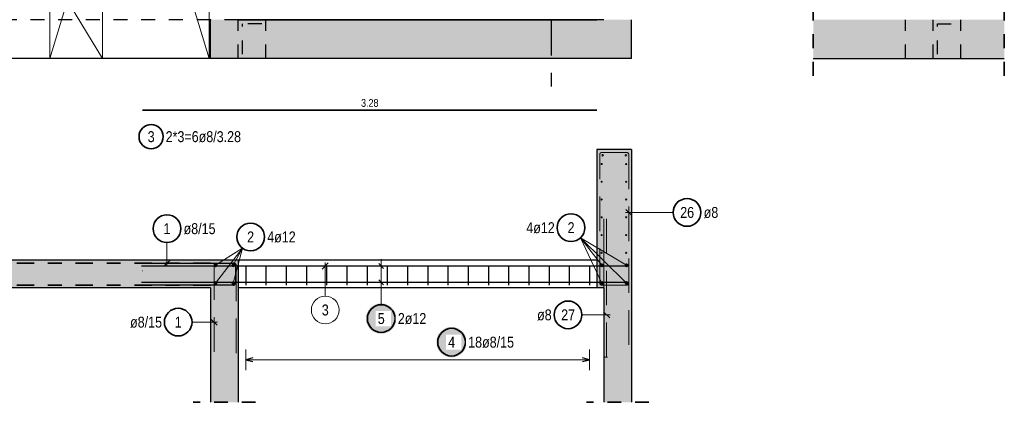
# Model space of a CAD drawing. Header units: millimetres. Extents: x -12.7 to 49.1, y -8.7 to 26.3.
# Tile 15 of 35: x 13 to 20.2, y 12.9 to 15.7. Entities that reach past the tile are written whole.
import ezdxf

# ---------------------------------------------------------------- set-up
doc = ezdxf.new("R2010")
doc.units = ezdxf.units.MM
for name, pattern in [('DASHDOT', [1, 0.5, -0.25, 0, -0.25]), ('DASHDOTX2', [2, 1, -0.5, 0, -0.5]), ('HIDDEN', [0.375, 0.25, -0.125])]:
    doc.linetypes.add(name, pattern=pattern)
doc.layers.add('Achsen', color=7, linetype='Continuous', lineweight=20)
doc.layers.add('nplo Bewehrung', color=7, linetype='Continuous', lineweight=20)
doc.styles.add('Arial Narrow', font='ARIALN.TTF')
doc.linetypes.add('STRAKON_Linetype_13', pattern='A,15,[130,ltypeshp.shx,S=1.875,R=-30,X=0,Y=0],-1.875,[130,ltypeshp.shx,S=1.875,R=-30,X=0,Y=0]', length=16.875)

msp = doc.modelspace()

# ---------------------------------------------------------------- hatches: boundary and pattern name
at = {"lineweight": 13, "true_color": 0xd7ffd7}
for points in [[(14.4213, 15.4311), (17.4616, 15.4311), (17.4616, 15.7111), (14.4213, 15.7111)], [(18.7736, 15.4311), (20.1534, 15.4311), (20.1534, 15.7111), (18.7736, 15.7111)]]:
    msp.add_hatch(color=254, dxfattribs=at).paths.add_polyline_path(points)
at = {"lineweight": 50, "true_color": 0xd7ffd7}
for points in [[(17.4616, 14.772), (17.4616, 13.972), (17.2116, 13.972), (17.2116, 14.772)], [(14.6216, 13.972), (14.6216, 13.772), (7.9912, 13.772), (7.9912, 13.972)], [(17.4616, 13.972), (17.4616, 13.772), (17.2116, 13.772), (17.2116, 13.972)], [(14.6213, 13.772), (14.6213, 12.9457), (14.4213, 12.9457), (14.4213, 13.772)], [(17.4616, 13.772), (17.4616, 12.9457), (17.2616, 12.9457), (17.2616, 13.772)]]:
    msp.add_hatch(color=254, dxfattribs=at).paths.add_polyline_path(points)
at = {"lineweight": 25, "true_color": 0xffffff}
for points in [[(15.7636, 13.5511), (15.7635, 13.5549), (15.7633, 13.5588), (15.763, 13.5626), (15.7625, 13.5664), (15.7619, 13.5702), (15.7612, 13.574), (15.7603, 13.5777), (15.7593, 13.5814), (15.7582, 13.5851), (15.757, 13.5887), (15.7556, 13.5923), (15.7541, 13.5958), (15.7525, 13.5993), (15.7507, 13.6027), (15.7488, 13.6061), (15.7469, 13.6094), (15.7448, 13.6126), (15.7426, 13.6158), (15.7403, 13.6188), (15.7379, 13.6218), (15.7353, 13.6247), (15.7327, 13.6275), (15.73, 13.6302), (15.7272, 13.6328), (15.7243, 13.6354), (15.7213, 13.6378), (15.7182, 13.6401), (15.7151, 13.6423), (15.7119, 13.6444), (15.7086, 13.6464), (15.7052, 13.6482), (15.7018, 13.65), (15.6983, 13.6516), (15.6948, 13.6531), (15.6912, 13.6545), (15.6876, 13.6557), (15.6839, 13.6568), (15.6802, 13.6578), (15.6765, 13.6587), (15.6727, 13.6594), (15.6689, 13.66), (15.6651, 13.6605), (15.6613, 13.6608), (15.6574, 13.661), (15.6536, 13.6611), (15.6497, 13.661), (15.6459, 13.6608), (15.6421, 13.6605), (15.6383, 13.66), (15.6345, 13.6594), (15.6307, 13.6587), (15.627, 13.6578), (15.6233, 13.6568), (15.6196, 13.6557), (15.616, 13.6545), (15.6124, 13.6531), (15.6088, 13.6516), (15.6054, 13.65), (15.6019, 13.6482), (15.5986, 13.6464), (15.5953, 13.6444), (15.5921, 13.6423), (15.5889, 13.6401), (15.5859, 13.6378), (15.5829, 13.6354), (15.58, 13.6328), (15.5772, 13.6302), (15.5745, 13.6275), (15.5718, 13.6247), (15.5693, 13.6218), (15.5669, 13.6188), (15.5646, 13.6158), (15.5624, 13.6126), (15.5603, 13.6094), (15.5583, 13.6061), (15.5565, 13.6027), (15.5547, 13.5993), (15.5531, 13.5958), (15.5516, 13.5923), (15.5502, 13.5887), (15.549, 13.5851), (15.5478, 13.5814), (15.5469, 13.5777), (15.546, 13.574), (15.5453, 13.5702), (15.5447, 13.5664), (15.5442, 13.5626), (15.5439, 13.5588), (15.5437, 13.5549), (15.5436, 13.5511), (15.5437, 13.5473), (15.5439, 13.5434), (15.5442, 13.5396), (15.5447, 13.5358), (15.5453, 13.532), (15.546, 13.5282), (15.5469, 13.5245), (15.5478, 13.5208), (15.549, 13.5171), (15.5502, 13.5135), (15.5516, 13.5099), (15.5531, 13.5064), (15.5547, 13.5029), (15.5565, 13.4995), (15.5583, 13.4961), (15.5603, 13.4928), (15.5624, 13.4896), (15.5646, 13.4864), (15.5669, 13.4834), (15.5693, 13.4804), (15.5718, 13.4775), (15.5745, 13.4747), (15.5772, 13.472), (15.58, 13.4694), (15.5829, 13.4668), (15.5859, 13.4644), (15.5889, 13.4621), (15.5921, 13.4599), (15.5953, 13.4578), (15.5986, 13.4558), (15.6019, 13.454), (15.6054, 13.4522), (15.6088, 13.4506), (15.6124, 13.4491), (15.616, 13.4477), (15.6196, 13.4465), (15.6233, 13.4454), (15.627, 13.4444), (15.6307, 13.4435), (15.6345, 13.4428), (15.6383, 13.4422), (15.6421, 13.4417), (15.6459, 13.4414), (15.6497, 13.4412), (15.6536, 13.4411), (15.6574, 13.4412), (15.6613, 13.4414), (15.6651, 13.4417), (15.6689, 13.4422), (15.6727, 13.4428), (15.6765, 13.4435), (15.6802, 13.4444), (15.6839, 13.4454), (15.6876, 13.4465), (15.6912, 13.4477), (15.6948, 13.4491), (15.6983, 13.4506), (15.7018, 13.4522), (15.7052, 13.454), (15.7086, 13.4558), (15.7119, 13.4578), (15.7151, 13.4599), (15.7182, 13.4621), (15.7213, 13.4644), (15.7243, 13.4668), (15.7272, 13.4694), (15.73, 13.472), (15.7327, 13.4747), (15.7353, 13.4775), (15.7379, 13.4804), (15.7403, 13.4834), (15.7426, 13.4864), (15.7448, 13.4896), (15.7469, 13.4928), (15.7488, 13.4961), (15.7507, 13.4995), (15.7525, 13.5029), (15.7541, 13.5064), (15.7556, 13.5099), (15.757, 13.5135), (15.7582, 13.5171), (15.7593, 13.5208), (15.7603, 13.5245), (15.7612, 13.5282), (15.7619, 13.532), (15.7625, 13.5358), (15.763, 13.5396), (15.7633, 13.5434)], [(16.2717, 13.3804), (16.2717, 13.3843), (16.2715, 13.3881), (16.2711, 13.3919), (16.2707, 13.3958), (16.2701, 13.3995), (16.2693, 13.4033), (16.2685, 13.4071), (16.2675, 13.4108), (16.2663, 13.4144), (16.2651, 13.4181), (16.2637, 13.4217), (16.2622, 13.4252), (16.2606, 13.4287), (16.2589, 13.4321), (16.257, 13.4354), (16.255, 13.4387), (16.2529, 13.442), (16.2507, 13.4451), (16.2484, 13.4482), (16.246, 13.4512), (16.2435, 13.4541), (16.2409, 13.4569), (16.2381, 13.4596), (16.2353, 13.4622), (16.2324, 13.4647), (16.2295, 13.4671), (16.2264, 13.4694), (16.2232, 13.4716), (16.22, 13.4737), (16.2167, 13.4757), (16.2134, 13.4776), (16.21, 13.4793), (16.2065, 13.4809), (16.2029, 13.4824), (16.1994, 13.4838), (16.1957, 13.4851), (16.192, 13.4862), (16.1883, 13.4872), (16.1846, 13.488), (16.1808, 13.4888), (16.177, 13.4894), (16.1732, 13.4898), (16.1694, 13.4902), (16.1656, 13.4904), (16.1617, 13.4904), (16.1579, 13.4904), (16.1541, 13.4902), (16.1502, 13.4898), (16.1464, 13.4894), (16.1426, 13.4888), (16.1389, 13.488), (16.1351, 13.4872), (16.1314, 13.4862), (16.1277, 13.4851), (16.1241, 13.4838), (16.1205, 13.4824), (16.117, 13.4809), (16.1135, 13.4793), (16.1101, 13.4776), (16.1067, 13.4757), (16.1034, 13.4737), (16.1002, 13.4716), (16.0971, 13.4694), (16.094, 13.4671), (16.091, 13.4647), (16.0881, 13.4622), (16.0853, 13.4596), (16.0826, 13.4569), (16.08, 13.4541), (16.0775, 13.4512), (16.075, 13.4482), (16.0727, 13.4451), (16.0705, 13.442), (16.0684, 13.4387), (16.0665, 13.4354), (16.0646, 13.4321), (16.0629, 13.4287), (16.0612, 13.4252), (16.0597, 13.4217), (16.0584, 13.4181), (16.0571, 13.4144), (16.056, 13.4108), (16.055, 13.4071), (16.0541, 13.4033), (16.0534, 13.3995), (16.0528, 13.3958), (16.0523, 13.3919), (16.052, 13.3881), (16.0518, 13.3843), (16.0517, 13.3804), (16.0518, 13.3766), (16.052, 13.3728), (16.0523, 13.3689), (16.0528, 13.3651), (16.0534, 13.3613), (16.0541, 13.3576), (16.055, 13.3538), (16.056, 13.3501), (16.0571, 13.3465), (16.0584, 13.3428), (16.0597, 13.3392), (16.0612, 13.3357), (16.0629, 13.3322), (16.0646, 13.3288), (16.0665, 13.3254), (16.0684, 13.3222), (16.0705, 13.3189), (16.0727, 13.3158), (16.075, 13.3127), (16.0775, 13.3097), (16.08, 13.3068), (16.0826, 13.304), (16.0853, 13.3013), (16.0881, 13.2987), (16.091, 13.2962), (16.094, 13.2938), (16.0971, 13.2915), (16.1002, 13.2893), (16.1034, 13.2872), (16.1067, 13.2852), (16.1101, 13.2833), (16.1135, 13.2816), (16.117, 13.28), (16.1205, 13.2785), (16.1241, 13.2771), (16.1277, 13.2758), (16.1314, 13.2747), (16.1351, 13.2737), (16.1389, 13.2729), (16.1426, 13.2721), (16.1464, 13.2715), (16.1502, 13.271), (16.1541, 13.2707), (16.1579, 13.2705), (16.1617, 13.2704), (16.1656, 13.2705), (16.1694, 13.2707), (16.1732, 13.271), (16.177, 13.2715), (16.1808, 13.2721), (16.1846, 13.2729), (16.1883, 13.2737), (16.192, 13.2747), (16.1957, 13.2758), (16.1994, 13.2771), (16.2029, 13.2785), (16.2065, 13.28), (16.21, 13.2816), (16.2134, 13.2833), (16.2167, 13.2852), (16.22, 13.2872), (16.2232, 13.2893), (16.2264, 13.2915), (16.2295, 13.2938), (16.2324, 13.2962), (16.2353, 13.2987), (16.2381, 13.3013), (16.2409, 13.304), (16.2435, 13.3068), (16.246, 13.3097), (16.2484, 13.3127), (16.2507, 13.3158), (16.2529, 13.3189), (16.255, 13.3222), (16.257, 13.3254), (16.2589, 13.3288), (16.2606, 13.3322), (16.2622, 13.3357), (16.2637, 13.3392), (16.2651, 13.3428), (16.2663, 13.3465), (16.2675, 13.3501), (16.2685, 13.3538), (16.2693, 13.3576), (16.2701, 13.3613), (16.2707, 13.3651), (16.2711, 13.3689), (16.2715, 13.3728)]]:
    msp.add_hatch(color=7, dxfattribs=at).paths.add_polyline_path(points)

# ---------------------------------------------------------------- linework, layer by layer
at = {"color": 3, "linetype": 'DASHDOTX2', "lineweight": 25, "ltscale": 0.25}
msp.add_line((16.8812, 19.9026), (16.8812, 15.1914), dxfattribs=at)
at = {"color": 2, "linetype": 'HIDDEN', "lineweight": 35, "ltscale": 0.25}
for p, q in [((18.7736, 15.3061), (18.7736, 19.8816)), ((20.1534, 15.3061), (20.1534, 15.8361)), ((14.7463, 12.9457), (14.2963, 12.9457)), ((17.5866, 12.9457), (17.1366, 12.9457))]:
    msp.add_line(p, q, dxfattribs=at)
at = {"color": 9, "linetype": 'Continuous', "lineweight": 0}
for p, q in [((13.6413, 15.4311), (11.3413, 19.2111)), ((13.2613, 19.2111), (13.2613, 15.4311)), ((13.2613, 19.2111), (14.4113, 15.4311)), ((13.6413, 15.4311), (13.6413, 19.2111)), ((14.4113, 15.4311), (14.4113, 19.2111)), ((11.3413, 15.4311), (13.6413, 15.4311)), ((13.2613, 15.4311), (14.4113, 15.4311)), ((13.2613, 15.4311), (13.2613, 15.4311)), ((17.2616, 13.772), (17.2616, 14.272)), ((15.2714, 13.9531), (15.2272, 13.9089)), ((15.2493, 13.7131), (15.2493, 13.956)), ((17.2616, 13.272), (17.2866, 13.272))]:
    msp.add_line(p, q, dxfattribs=at)
at = {"color": 7, "linetype": 'Continuous', "lineweight": 18}
for p, q in [((13.2613, 19.2111), (13.2613, 15.4311)), ((14.4113, 19.2111), (13.2613, 15.4311)), ((13.6413, 15.4311), (13.6413, 19.2111)), ((14.4113, 15.4311), (14.4113, 19.2111)), ((11.3413, 15.4311), (13.6413, 15.4311)), ((13.2613, 15.4311), (14.4113, 15.4311)), ((14.4113, 15.4311), (14.4113, 15.4311))]:
    msp.add_line(p, q, dxfattribs=at)
at = {"color": 3, "linetype": 'HIDDEN', "lineweight": 25, "ltscale": 0.25}
for p, q in [((14.6211, 15.7111), (10.0713, 15.7111)), ((14.6213, 15.7111), (14.6211, 15.7111)), ((14.6211, 15.4311), (14.6211, 15.7111)), ((14.8211, 15.4311), (14.8211, 15.7111)), ((19.4399, 15.4311), (19.4399, 15.7111)), ((19.6399, 15.4311), (19.6399, 15.7111)), ((19.8399, 15.4311), (19.8399, 15.7111))]:
    msp.add_line(p, q, dxfattribs=at)
at = {"color": 3, "linetype": 'Continuous', "lineweight": 25}
for p, q in [((14.4213, 15.4311), (14.4213, 15.7111)), ((14.6213, 15.7111), (17.2116, 15.7111)), ((17.2616, 15.7111), (14.6213, 15.7111)), ((17.4616, 15.4311), (17.4616, 15.7111)), ((14.4213, 15.4311), (10.7513, 15.4311)), ((17.4616, 15.4311), (14.4213, 15.4311)), ((18.7736, 15.4311), (20.1534, 15.4311)), ((17.4616, 14.772), (17.2116, 14.772)), ((17.2116, 14.772), (17.2116, 13.972)), ((17.4616, 14.772), (17.4616, 13.972)), ((17.4195, 14.34), (17.4637, 14.2958)), ((14.6216, 13.972), (7.9912, 13.972)), ((13.9516, 13.952), (14.5856, 13.952)), ((14.0843, 13.9299), (14.1285, 13.9741)), ((17.2116, 13.972), (14.6216, 13.972)), ((14.6216, 13.972), (14.6216, 13.772)), ((15.6359, 13.9487), (15.6713, 13.9133)), ((17.2116, 13.972), (17.2116, 13.772)), ((17.4616, 13.972), (17.4616, 13.772)), ((13.9216, 13.931), (17.4216, 13.931)), ((13.9301, 13.931), (17.2105, 13.931)), ((14.6016, 13.936), (14.6016, 13.808)), ((14.6756, 13.928), (14.6756, 13.792)), ((14.8216, 13.928), (14.8216, 13.792)), ((14.9676, 13.928), (14.9676, 13.792)), ((15.1136, 13.928), (15.1136, 13.792)), ((15.2596, 13.928), (15.2596, 13.792)), ((15.4056, 13.928), (15.4056, 13.792)), ((15.5516, 13.928), (15.5516, 13.792)), ((15.6976, 13.928), (15.6976, 13.792)), ((15.8436, 13.928), (15.8436, 13.792)), ((15.9896, 13.928), (15.9896, 13.792)), ((16.1356, 13.928), (16.1356, 13.792)), ((16.2816, 13.928), (16.2816, 13.792)), ((16.4276, 13.928), (16.4276, 13.792)), ((16.5736, 13.928), (16.5736, 13.792)), ((16.7196, 13.928), (16.7196, 13.792)), ((16.8656, 13.928), (16.8656, 13.792)), ((17.0116, 13.928), (17.0116, 13.792)), ((17.1576, 13.928), (17.1576, 13.792)), ((13.9216, 13.813), (17.4216, 13.813)), ((15.6359, 13.8307), (15.6713, 13.7953)), ((14.4213, 13.772), (8.1913, 13.772)), ((14.5856, 13.792), (13.9516, 13.792)), ((14.4213, 13.772), (14.4213, 12.9457)), ((14.6216, 13.772), (14.6213, 13.772)), ((14.6213, 13.772), (14.6213, 12.9457)), ((17.2116, 13.772), (14.6216, 13.772)), ((17.2616, 13.772), (17.2116, 13.772)), ((17.2616, 13.772), (17.2616, 12.9457)), ((17.4616, 13.772), (17.4616, 12.9457)), ((17.3037, 13.5557), (17.2595, 13.5999)), ((14.4684, 13.5031), (14.4242, 13.5472)), ((14.7256, 13.2663), (14.6756, 13.2529)), ((14.6756, 13.2529), (14.7256, 13.2396)), ((17.1576, 13.2529), (17.1076, 13.2663)), ((17.1076, 13.2396), (17.1576, 13.2529))]:
    msp.add_line(p, q, dxfattribs=at)
at = {"color": 6, "linetype": 'STRAKON_Linetype_13', "lineweight": 13, "ltscale": 0.01}
msp.add_line((10.0813, 15.4311), (14.4213, 15.4311), dxfattribs=at)
at = {"color": 2, "linetype": 'Continuous', "lineweight": 35}
msp.add_line((13.9301, 15.0564), (17.2105, 15.0564), dxfattribs=at)
at = {"color": 6, "linetype": 'HIDDEN', "lineweight": 13}
for p, q in [((17.2316, 13.808), (17.2316, 14.736)), ((17.2476, 14.752), (17.4256, 14.752)), ((17.4416, 14.736), (17.4416, 13.252)), ((17.2816, 13.272), (17.2816, 14.272)), ((14.5903, 13.952), (14.4623, 13.952)), ((17.4416, 13.942), (17.4416, 13.808)), ((14.4463, 13.936), (14.4463, 13.302)), ((14.6063, 13.302), (14.6063, 13.936)), ((17.4256, 13.792), (17.2476, 13.792))]:
    msp.add_line(p, q, dxfattribs=at)
at = {"color": 5, "linetype": 'Continuous', "lineweight": 18}
for p, q in [((17.7624, 14.3179), (17.4166, 14.3179)), ((14.1064, 14.1008), (14.1064, 13.927)), ((17.2476, 13.808), (17.0918, 14.1338)), ((17.4256, 13.808), (17.0918, 14.1338)), ((17.4256, 13.936), (17.0918, 14.1338)), ((17.2473, 13.936), (17.0918, 14.1338)), ((14.4573, 13.936), (14.653, 14.0591)), ((14.4576, 13.808), (14.653, 14.0591)), ((14.5856, 13.808), (14.653, 14.0591)), ((14.5856, 13.936), (14.653, 14.0591)), ((15.6536, 13.763), (15.6536, 13.981)), ((15.5786, 13.931), (15.7286, 13.931)), ((15.5786, 13.813), (15.7286, 13.813)), ((15.6536, 13.6511), (15.6536, 13.763)), ((14.2876, 13.5252), (14.4713, 13.5252)), ((17.1031, 13.5778), (17.3066, 13.5778)), ((14.6756, 13.3279), (14.6756, 13.1779)), ((17.1576, 13.1779), (17.1576, 13.3279)), ((17.1576, 13.2529), (14.6756, 13.2529))]:
    msp.add_line(p, q, dxfattribs=at)
at = {"color": 2, "linetype": 'DASHDOT', "lineweight": 35, "ltscale": 0.25}
for p, q in [((14.4213, 13.952), (8.1913, 13.952)), ((14.4213, 13.792), (8.1913, 13.792))]:
    msp.add_line(p, q, dxfattribs=at)
at = {"color": 9, "linetype": 'Continuous', "lineweight": 0}
for centre, radius in [((14.4213, 15.7111), 0.00111), ((13.9301, 13.896), 0.00111), ((14.4216, 13.772), 0.00111), ((15.2493, 13.6131), 0.1)]:
    msp.add_circle(centre, radius, dxfattribs=at)
at = {"color": 2, "linetype": 'Continuous', "lineweight": 35}
for centre, radius in [((13.992, 14.8658), 0.0875), ((17.8624, 14.3179), 0.1), ((14.1064, 14.2008), 0.1), ((17.0243, 14.2076), 0.1), ((14.7103, 14.141), 0.1), ((17.0031, 13.5778), 0.1), ((14.1876, 13.5252), 0.1), ((15.6536, 13.5511), 0.1), ((16.1617, 13.3804), 0.1)]:
    msp.add_circle(centre, radius, dxfattribs=at)
at = {"color": 4, "linetype": 'Continuous', "lineweight": 50}
for centre, radius in [((14.4573, 13.936), 0.006), ((14.4573, 13.936), 0.006), ((14.4573, 13.936), 0.0054), ((14.4573, 13.936), 0.0042), ((14.4573, 13.936), 0.003), ((14.4573, 13.936), 0.0018), ((14.4573, 13.936), 0.0006), ((14.5856, 13.936), 0.006), ((14.5856, 13.936), 0.006), ((14.5856, 13.936), 0.0054), ((14.5856, 13.936), 0.0042), ((14.5856, 13.936), 0.003), ((14.5856, 13.936), 0.0018), ((14.5856, 13.936), 0.0006), ((17.2473, 13.936), 0.006), ((17.2473, 13.936), 0.006), ((17.2473, 13.936), 0.0054), ((17.2473, 13.936), 0.0042), ((17.2473, 13.936), 0.003), ((17.2473, 13.936), 0.0018), ((17.2473, 13.936), 0.0006), ((17.4256, 13.936), 0.006), ((17.4256, 13.936), 0.006), ((17.4256, 13.936), 0.0054), ((17.4256, 13.936), 0.0042), ((17.4256, 13.936), 0.003), ((17.4256, 13.936), 0.0018), ((17.4256, 13.936), 0.0006), ((14.4576, 13.808), 0.006), ((14.4576, 13.808), 0.006), ((14.4576, 13.808), 0.0054), ((14.4576, 13.808), 0.0042), ((14.4576, 13.808), 0.003), ((14.4576, 13.808), 0.0018), ((14.4576, 13.808), 0.0006), ((14.5856, 13.808), 0.006), ((14.5856, 13.808), 0.006), ((14.5856, 13.808), 0.0054), ((14.5856, 13.808), 0.0042), ((14.5856, 13.808), 0.003), ((14.5856, 13.808), 0.0018), ((14.5856, 13.808), 0.0006), ((17.2476, 13.808), 0.006), ((17.2476, 13.808), 0.006), ((17.2476, 13.808), 0.0054), ((17.2476, 13.808), 0.0042), ((17.2476, 13.808), 0.003), ((17.2476, 13.808), 0.0018), ((17.2476, 13.808), 0.0006), ((17.4256, 13.808), 0.006), ((17.4256, 13.808), 0.006), ((17.4256, 13.808), 0.0054), ((17.4256, 13.808), 0.0042), ((17.4256, 13.808), 0.003), ((17.4256, 13.808), 0.0018), ((17.4256, 13.808), 0.0006)]:
    msp.add_circle(centre, radius, dxfattribs=at)
at = {"color": 6, "linetype": 'HIDDEN', "lineweight": 13}
for centre, start, end in [((17.2476, 14.736), 90, 180), ((17.4256, 14.736), 0, 90), ((14.4623, 13.936), 90, 180), ((14.5903, 13.936), 0, 90), ((17.2476, 13.808), 180, 270), ((17.4256, 13.808), 270, 0)]:
    msp.add_arc(centre, 0.016, start, end, dxfattribs=at)
at = {"color": 3, "linetype": 'Continuous', "lineweight": 25}
for centre, start, end in [((14.5856, 13.936), 0, 90), ((14.5856, 13.808), 270, 0)]:
    msp.add_arc(centre, 0.016, start, end, dxfattribs=at)
at = {"layer": 'Achsen', "color": 3, "linetype": 'HIDDEN', "lineweight": 25, "ltscale": 0.25}
for p, q in [((14.7911, 15.6811), (14.6511, 15.6811)), ((14.6511, 15.4611), (14.6511, 15.6811)), ((19.6699, 15.4611), (19.6699, 15.6811)), ((19.6699, 15.6811), (19.8099, 15.6811))]:
    msp.add_line(p, q, dxfattribs=at)
at = {"layer": 'nplo Bewehrung', "color": 9, "linetype": 'Continuous', "lineweight": 0}
for centre, radius in [((17.2526, 14.731), 0.006), ((17.2526, 14.731), 0.006), ((17.4206, 14.731), 0.006), ((17.4206, 14.731), 0.006), ((17.2456, 14.668), 0.004), ((17.2456, 14.668), 0.004), ((17.4226, 14.668), 0.004), ((17.4226, 14.668), 0.004), ((17.2456, 14.5396), 0.004), ((17.2456, 14.5396), 0.004), ((17.4226, 14.5396), 0.004), ((17.4226, 14.5396), 0.004), ((17.2456, 14.4112), 0.004), ((17.2456, 14.4112), 0.004), ((17.4226, 14.4112), 0.004), ((17.4226, 14.4112), 0.004), ((17.2456, 14.2828), 0.004), ((17.2456, 14.2828), 0.004), ((17.4226, 14.2828), 0.004), ((17.4226, 14.2828), 0.004), ((17.2456, 14.1544), 0.004), ((17.2456, 14.1544), 0.004), ((17.4226, 14.1544), 0.004), ((17.4226, 14.1544), 0.004), ((17.2456, 14.026), 0.004), ((17.2456, 14.026), 0.004), ((17.4226, 14.026), 0.004), ((17.4226, 14.026), 0.004)]:
    msp.add_circle(centre, radius, dxfattribs=at)

# ---------------------------------------------------------------- texts
at = {"color": 3, "lineweight": 25, "insert": (15.5084, 15.1377), "char_height": 0.05625, "attachment_point": 1, "line_spacing_factor": 0.9, "style": 'Arial Narrow'}
msp.add_mtext('3.28', dxfattribs=at)
at = {"color": 2, "lineweight": 35, "attachment_point": 1, "line_spacing_factor": 0.9, "style": 'Arial Narrow'}
for s, insert, char_height in [('3', (13.9672, 14.9051), 0.0788), ('2*3=6ø8/3.28', (14.097, 14.9051), 0.07875), ('26', (17.8128, 14.3573), 0.07875), ('ø8', (17.9824, 14.3573), 0.07875), ('1', (14.0816, 14.2401), 0.0788), ('ø8/15', (14.2264, 14.2401), 0.07875), ('4ø12', (16.7012, 14.247), 0.07875), ('2', (16.9995, 14.247), 0.0788), ('2', (14.6855, 14.1804), 0.0788), ('4ø12', (14.8304, 14.1804), 0.07875), ('ø8', (16.7792, 13.6172), 0.07875), ('27', (16.9535, 13.6172), 0.07875), ('ø8/15', (13.84, 13.5645), 0.07875), ('1', (14.1628, 13.5645), 0.0788)]:
    msp.add_mtext(s, dxfattribs=dict(at, insert=insert, char_height=char_height))
at = {"color": 9, "lineweight": 0, "insert": (15.2245, 13.6525), "char_height": 0.0788, "attachment_point": 1, "line_spacing_factor": 0.9, "style": 'Arial Narrow'}
msp.add_mtext('3', dxfattribs=at)

# ---------------------------------------------------------------- next in the draw order: texts
at = {"color": 2, "lineweight": 35, "attachment_point": 1, "line_spacing_factor": 0.9, "style": 'Arial Narrow', "bg_fill": 3, "box_fill_scale": 1.2, "bg_fill_color": 256, "bg_fill_true_color": 13158600, "bg_fill_transparency": 0}
for s, insert, char_height in [('5', (15.6288, 13.5905), 0.0788), ('2ø12', (15.7736, 13.5905), 0.07875), ('4', (16.1369, 13.4198), 0.0788), ('18ø8/15', (16.2817, 13.4198), 0.07875)]:
    msp.add_mtext(s, dxfattribs=dict(at, insert=insert, char_height=char_height))

doc.saveas('drawing.dxf')
